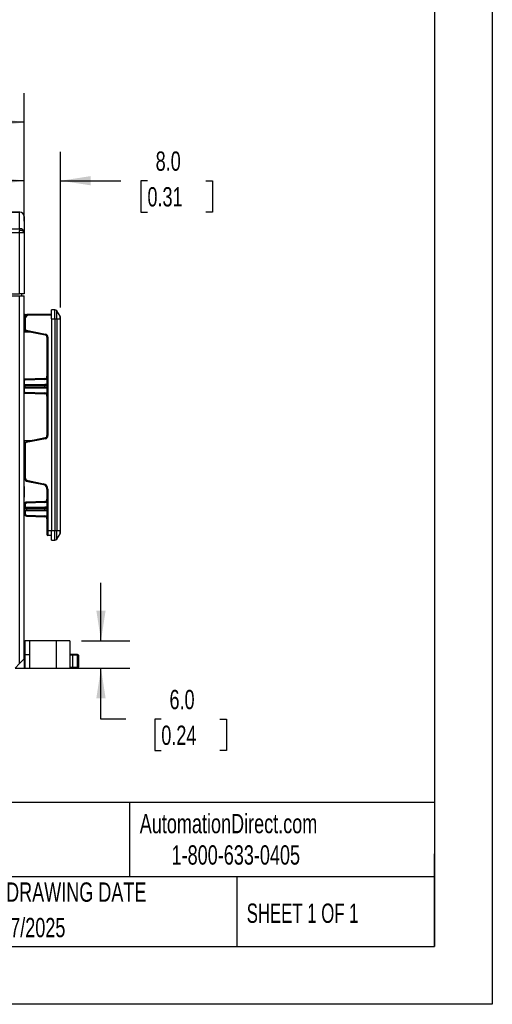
# Model space of a CAD drawing. Header units: millimetres. Extents: x 0 to 559, y 0 to 432.
# Tile 13 of 17: x 455 to 559, y 0 to 216. Entities that reach past the tile are written whole.
import ezdxf

# ---------------------------------------------------------------- set-up
doc = ezdxf.new("R2010")
doc.units = ezdxf.units.MM
doc.header["$LTSCALE"] = 2
doc.linetypes.add('CENTERX2', pattern=[20.32, 12.7, -2.54, 2.54, -2.54])
doc.layers.add('DIMENSIONS', color=140, linetype='Continuous', lineweight=25)
doc.layers.add('TEXT', color=140, linetype='Continuous', lineweight=25)
doc.styles.add('SLDTEXTSTYLE0', font='TXT', dxfattribs={"width": 0.7})
doc.styles.add('SLDTEXTSTYLE1', font='TXT', dxfattribs={"width": 0.65})
doc.dimstyles.new('SLDDIMSTYLE0', dxfattribs={"dimtxt": 4.316016, "dimasz": 6.604, "dimexe": 0, "dimexo": 0.0625, "dimgap": 1.079004, "dimtad": 0, "dimtih": 1, "dimtoh": 1, "dimdec": 1, "dimrnd": 1e-09, "dimzin": 4, "dimdsep": 46, "dimtxsty": 'SLDTEXTSTYLE0', "dimsah": 1, "dimcen": 0.09, "dimadec": 0, "dimazin": 1, "dimtfac": 1, "dimtdec": 1, "dimtofl": 0, "dimtmove": 0, "dimatfit": 3, "dimfxl": 0, "dimfrac": 2, "dimtolj": 1, "dimtzin": 12, "dimarcsym": 0})
doc.dimstyles.new('SLDDIMSTYLE2', dxfattribs={"dimtxt": 4.316016, "dimasz": 6.604, "dimexe": 0, "dimexo": 0.0625, "dimgap": 1.079004, "dimtad": 0, "dimtih": 1, "dimtoh": 1, "dimdec": 1, "dimrnd": 1e-09, "dimzin": 4, "dimdsep": 46, "dimtxsty": 'SLDTEXTSTYLE0', "dimsah": 1, "dimcen": 0.09, "dimadec": 0, "dimazin": 1, "dimtfac": 1, "dimtdec": 1, "dimtmove": 0, "dimatfit": 0, "dimfxl": 0, "dimfrac": 2, "dimtolj": 1, "dimtzin": 12, "dimarcsym": 0})

# ---------------------------------------------------------------- blocks, each defined once
blk = doc.blocks.new('_D_5')
at = {"layer": 'DIMENSIONS'}
for p, q in [((321.02, 172.25), (321.02, 199.76)), ((456.02, 175.27), (456.02, 199.76)), ((321.02, 193.41), (376.26, 193.41)), ((382.11, 193.41), (380.66, 193.41)), ((380.66, 193.41), (380.66, 186.55)), ((394.93, 193.41), (396.38, 193.41)), ((396.38, 193.41), (396.38, 186.55)), ((456.02, 193.41), (400.78, 193.41)), ((380.66, 186.55), (382.11, 186.55)), ((396.38, 186.55), (394.93, 186.55))]:
    blk.add_line(p, q, dxfattribs=at)
for points in [[(321.02, 193.41), (327.63, 192.39), (327.63, 194.43)], [(456.02, 193.41), (449.42, 194.43), (449.42, 192.39)]]:
    blk.add_solid(points, dxfattribs=at)
at = {"layer": 'DIMENSIONS', "char_height": 4.233, "attachment_point": 1, "style": 'SLDTEXTSTYLE0'}
for s, insert in [('135.0', (380.31, 199.83)), ('5.31', (382.11, 192.01))]:
    blk.add_mtext(s, dxfattribs=dict(at, insert=insert))
blk = doc.blocks.new('_D_7')
at = {"layer": 'DIMENSIONS'}
for p, q in [((472.88, 79.73), (472.88, 92.43)), ((468.59, 79.73), (479.23, 79.73)), ((465.81, 73.73), (479.23, 73.73)), ((472.88, 62.52), (472.88, 73.73)), ((478.34, 62.52), (472.88, 62.52)), ((486.12, 62.52), (484.67, 62.52)), ((484.67, 62.52), (484.67, 55.66)), ((498.95, 62.52), (500.4, 62.52)), ((500.4, 62.52), (500.4, 55.66)), ((484.67, 55.66), (486.12, 55.66)), ((500.4, 55.66), (498.95, 55.66))]:
    blk.add_line(p, q, dxfattribs=at)
for points in [[(472.88, 79.73), (473.89, 86.33), (471.86, 86.33)], [(472.88, 73.73), (471.86, 67.12), (473.89, 67.12)]]:
    blk.add_solid(points, dxfattribs=at)
at = {"layer": 'DIMENSIONS', "char_height": 4.233, "attachment_point": 1, "style": 'SLDTEXTSTYLE0'}
for s, insert in [('6.0', (487.92, 68.95)), ('0.24', (486.12, 61.12))]:
    blk.add_mtext(s, dxfattribs=dict(at, insert=insert))
blk = doc.blocks.new('_D_8')
at = {"layer": 'DIMENSIONS'}
for p, q in [((456.02, 171.72), (456.02, 186.94)), ((464.02, 152.83), (464.02, 186.94)), ((456.02, 180.59), (443.32, 180.59)), ((464.02, 180.59), (477.23, 180.59)), ((483.08, 180.59), (481.63, 180.59)), ((481.63, 180.59), (481.63, 173.73)), ((495.91, 180.59), (497.35, 180.59)), ((497.35, 180.59), (497.35, 173.73)), ((481.63, 173.73), (483.08, 173.73)), ((497.35, 173.73), (495.91, 173.73))]:
    blk.add_line(p, q, dxfattribs=at)
for points in [[(456.02, 180.59), (449.42, 181.61), (449.42, 179.58)], [(464.02, 180.59), (470.63, 179.58), (470.63, 181.61)]]:
    blk.add_solid(points, dxfattribs=at)
at = {"layer": 'DIMENSIONS', "char_height": 4.233, "attachment_point": 1, "style": 'SLDTEXTSTYLE0'}
for s, insert in [('8.0', (484.88, 187.01)), ('0.31', (483.08, 179.19))]:
    blk.add_mtext(s, dxfattribs=dict(at, insert=insert))

msp = doc.modelspace()

# ---------------------------------------------------------------- linework, layer by layer
at = {"color": 7, "linetype": 'Continuous'}
for p, q in [((558.8, 431.81), (558.8, 0.01)), ((558.8, 0.01), (0, 0.01))]:
    msp.add_line(p, q, dxfattribs=at)
for p, q in [((403.18, 173.73), (455.02, 173.73)), ((455.02, 173.69), (403.18, 173.69)), ((455.02, 173.73), (455.02, 173.72)), ((455.02, 173.72), (455.02, 173.69)), ((455.02, 170.07), (455.02, 173.69)), ((456.02, 172.73), (456.02, 169.18)), ((455.02, 169.19), (403.14, 169.19)), ((403.15, 170.07), (455.02, 170.07)), ((455.02, 170.07), (455.02, 169.71)), ((455.02, 169.19), (455.02, 169.71)), ((455.02, 155.83), (455.02, 169.19)), ((456.02, 169.18), (456.02, 155.83)), ((403.03, 155.83), (455.02, 155.83)), ((455.52, 155.83), (455.09, 155.83)), ((455.52, 155.33), (455.52, 155.83)), ((332.02, 155.33), (455.02, 155.33)), ((455.02, 74.73), (455.02, 155.33)), ((455.02, 155.33), (456.02, 155.33)), ((456.02, 75.73), (456.02, 155.33)), ((456.04, 151.18), (456.04, 151.09)), ((456.04, 151.18), (456.04, 151.09)), ((456.22, 151.29), (456.49, 151.29)), ((456.49, 151.29), (457.02, 151.29)), ((457.02, 151.09), (457.02, 151.29)), ((462.02, 151.29), (457.02, 151.29)), ((462.02, 150.29), (462.02, 152.29)), ((462.75, 152.29), (462.02, 152.29)), ((462.75, 150.29), (462.75, 152.29)), ((463.17, 150.29), (463.17, 152.07)), ((463.94, 150.92), (463.17, 152.07)), ((456.02, 151.09), (456.04, 151.09)), ((456.02, 150.69), (456.04, 150.69)), ((456.04, 150.29), (456.02, 150.29)), ((456.04, 151.09), (456.04, 150.69)), ((456.04, 151.09), (456.04, 150.69)), ((456.04, 151.09), (456.42, 151.09)), ((456.04, 150.69), (456.04, 150.6)), ((456.04, 150.69), (456.04, 150.6)), ((456.04, 150.69), (456.11, 150.69)), ((456.04, 150.6), (456.04, 150.53)), ((456.04, 150.6), (456.04, 150.53)), ((456.04, 150.5), (456.04, 150.29)), ((456.04, 150.5), (456.04, 150.29)), ((456.04, 150.29), (456.04, 148.1)), ((456.22, 150.29), (456.04, 150.29)), ((456.04, 150.29), (456.04, 148.1)), ((456.22, 150.29), (456.22, 148.1)), ((462.02, 151.09), (457.02, 151.09)), ((462.02, 150.29), (462.02, 103.79)), ((462.02, 150.29), (462.75, 150.29)), ((462.75, 150.29), (462.75, 103.79)), ((462.75, 150.29), (463.17, 150.29)), ((463.17, 150.29), (463.17, 103.79)), ((463.17, 150.29), (463.94, 150.29)), ((463.94, 150.29), (463.94, 150.92)), ((463.94, 150.29), (463.94, 103.79)), ((463.94, 150.29), (464.02, 150.29)), ((464.02, 150.29), (464.02, 150.64)), ((464.02, 103.79), (464.02, 150.29)), ((456.04, 148.1), (456.02, 148.1)), ((456.02, 147.69), (456.04, 147.69)), ((456.04, 147.41), (456.02, 147.41)), ((456.22, 148.1), (456.04, 148.1)), ((456.04, 148.1), (456.04, 147.96)), ((456.04, 148.1), (456.04, 147.96)), ((456.04, 147.94), (456.04, 147.69)), ((456.04, 147.94), (456.04, 147.69)), ((456.04, 147.69), (456.24, 147.69)), ((456.04, 147.41), (456.04, 147.69)), ((456.04, 147.41), (456.04, 147.69)), ((457.76, 147.35), (456.04, 147.41)), ((456.46, 147.81), (456.42, 147.61)), ((456.42, 147.61), (460.62, 146.77)), ((456.46, 147.81), (460.66, 146.97)), ((460.66, 146.97), (460.62, 146.77)), ((461.22, 146.28), (461.02, 146.28)), ((461.02, 146.28), (461.02, 124.7)), ((461.22, 146.28), (461.22, 124.7)), ((456.04, 137.03), (456.04, 136.8)), ((456.04, 136.8), (456.04, 135.94)), ((460.54, 137.21), (456.2, 137.06)), ((456.21, 136.86), (456.2, 137.06)), ((460.55, 137.01), (456.21, 136.86)), ((460.54, 137.21), (460.55, 137.01)), ((456.04, 135.94), (456.04, 135.74)), ((456.04, 135.94), (456.21, 135.94)), ((456.04, 135.74), (456.2, 135.74)), ((456.04, 135.74), (456.04, 135.34)), ((456.04, 135.34), (456.04, 135.14)), ((456.2, 135.34), (456.04, 135.34)), ((456.21, 135.14), (456.04, 135.14)), ((456.04, 135.14), (456.04, 134.28)), ((456.04, 134.28), (456.04, 134.06)), ((456.2, 135.74), (460.54, 135.74)), ((456.2, 135.34), (456.2, 135.74)), ((460.54, 135.34), (456.2, 135.34)), ((456.21, 134.23), (456.2, 134.03)), ((456.2, 134.03), (460.54, 133.88)), ((456.21, 135.94), (460.55, 135.94)), ((460.55, 135.14), (456.21, 135.14)), ((456.21, 134.23), (460.55, 134.08)), ((460.54, 135.74), (461.02, 135.74)), ((460.54, 135.34), (460.54, 135.74)), ((461.02, 135.34), (460.54, 135.34)), ((460.54, 133.88), (460.55, 134.08)), ((461.02, 135.94), (460.55, 135.94)), ((461.02, 135.14), (460.55, 135.14)), ((456.04, 123.58), (456.02, 123.58)), ((457.76, 123.64), (456.04, 123.58)), ((456.04, 123.58), (456.04, 123.04)), ((456.04, 123.58), (456.04, 123.04)), ((460.62, 124.21), (456.42, 123.37)), ((456.46, 123.18), (456.42, 123.37)), ((460.66, 124.02), (456.46, 123.18)), ((460.66, 124.02), (460.62, 124.21)), ((461.22, 124.7), (461.02, 124.7)), ((456.02, 122.89), (456.02, 122.89)), ((456.04, 122.88), (456.02, 122.88)), ((456.04, 123.03), (456.04, 122.88)), ((456.04, 123.03), (456.04, 122.88)), ((456.22, 122.88), (456.04, 122.88)), ((456.04, 122.88), (456.04, 115.61)), ((456.04, 122.88), (456.04, 116.56)), ((456.22, 122.88), (456.22, 115.61)), ((456.04, 116.56), (456.02, 116.56)), ((456.04, 115.61), (456.04, 115.4)), ((456.22, 115.61), (456.04, 115.61)), ((456.86, 114.83), (456.83, 114.63)), ((456.83, 114.63), (460.22, 113.95)), ((456.86, 114.83), (460.26, 114.15)), ((456.04, 113.43), (456.02, 113.43)), ((456.02, 112.6), (456.04, 112.6)), ((456.04, 113.58), (456.04, 113.43)), ((456.04, 113.43), (456.04, 112.69)), ((456.04, 112.69), (456.04, 112.6)), ((456.04, 112.6), (456.04, 112.2)), ((460.26, 114.15), (460.22, 113.95)), ((461.02, 112.97), (461.02, 103.79)), ((461.22, 112.97), (461.02, 112.97)), ((461.22, 112.97), (461.22, 103.79)), ((456.04, 112.2), (456.02, 112.2)), ((456.04, 111.38), (456.02, 111.38)), ((456.04, 112.2), (456.04, 112.11)), ((456.04, 112.11), (456.04, 111.38)), ((456.04, 111.38), (456.04, 111.23)), ((460.54, 110.26), (456.5, 110.12)), ((456.5, 110.12), (456.51, 109.92)), ((460.55, 110.06), (460.54, 110.26)), ((456.04, 109.77), (456.04, 109.62)), ((456.22, 109.62), (456.04, 109.62)), ((456.04, 109.62), (456.04, 108.88)), ((456.04, 108.88), (456.04, 108.79)), ((456.04, 108.79), (456.04, 108.39)), ((456.04, 108.79), (456.5, 108.79)), ((456.04, 108.39), (456.04, 108.3)), ((456.5, 108.39), (456.04, 108.39)), ((456.04, 108.3), (456.04, 107.57)), ((456.22, 109.62), (456.22, 108.99)), ((456.22, 108.99), (456.51, 108.99)), ((456.51, 108.19), (456.22, 108.19)), ((456.22, 108.19), (456.22, 107.57)), ((456.5, 108.79), (460.54, 108.79)), ((456.5, 108.79), (456.5, 108.39)), ((460.54, 108.39), (456.5, 108.39)), ((460.55, 110.06), (456.51, 109.92)), ((456.51, 108.99), (460.55, 108.99)), ((460.55, 108.19), (456.51, 108.19)), ((460.54, 108.39), (460.54, 108.79)), ((460.54, 108.79), (461.02, 108.79)), ((461.02, 108.39), (460.54, 108.39)), ((461.02, 108.99), (460.55, 108.99)), ((461.02, 108.19), (460.55, 108.19)), ((456.22, 107.57), (456.04, 107.57)), ((456.04, 107.57), (456.04, 107.42)), ((456.51, 107.27), (456.5, 107.07)), ((456.5, 107.07), (460.54, 106.93)), ((456.51, 107.27), (460.55, 107.13)), ((460.54, 106.93), (460.55, 107.13)), ((461.22, 103.79), (461.02, 103.79)), ((461.02, 103.79), (461.02, 102.99)), ((461.22, 103.79), (461.22, 102.79)), ((462.02, 103.79), (461.22, 103.79)), ((462.75, 103.79), (462.02, 103.79)), ((462.02, 101.79), (462.02, 103.79)), ((462.75, 101.79), (462.75, 103.79)), ((463.17, 103.79), (462.75, 103.79)), ((463.17, 102.02), (463.17, 103.79)), ((463.94, 103.79), (463.17, 103.79)), ((463.94, 103.17), (463.94, 103.79)), ((463.94, 103.79), (464.02, 103.79)), ((464.02, 103.44), (464.02, 103.79)), ((462.02, 102.79), (461.22, 102.79)), ((462.02, 101.79), (462.75, 101.79)), ((463.17, 102.02), (463.94, 103.17)), ((456.02, 79.73), (456.16, 79.73)), ((456.16, 76.73), (456.16, 79.73)), ((456.22, 76.73), (456.22, 79.73)), ((457.22, 79.73), (456.22, 79.73)), ((457.22, 76.73), (457.22, 79.73)), ((463.02, 79.73), (457.22, 79.73)), ((463.02, 79.73), (463.02, 73.73)), ((466.05, 79.73), (463.02, 79.73)), ((466.05, 79.73), (466.05, 79.53)), ((466.13, 79.53), (466.05, 79.53)), ((466.13, 73.73), (466.13, 79.53)), ((455.02, 74.73), (456.02, 75.73)), ((456.16, 76.73), (456.02, 76.73)), ((456.02, 75.73), (456.02, 73.73)), ((456.22, 76.73), (456.16, 76.73)), ((456.22, 73.74), (456.22, 76.73)), ((456.22, 76.73), (457.22, 76.73)), ((457.22, 73.74), (457.22, 76.73)), ((466.57, 76.73), (466.13, 76.73)), ((466.71, 76.53), (466.13, 76.53)), ((467.49, 76.73), (466.57, 76.73)), ((466.71, 73.93), (466.71, 76.53)), ((467.63, 76.53), (466.71, 76.53)), ((467.63, 76.53), (467.63, 73.93)), ((467.92, 76.53), (467.63, 76.53)), ((467.92, 76.53), (467.92, 73.93)), ((455.02, 74.73), (454.02, 73.73)), ((454.02, 73.73), (456.02, 73.73)), ((456.02, 73.74), (456.16, 73.74)), ((456.16, 73.74), (456.22, 73.74)), ((456.16, 73.73), (456.16, 73.74)), ((456.22, 73.73), (456.22, 73.74)), ((456.22, 73.74), (457.22, 73.74)), ((456.22, 73.73), (457.22, 73.73)), ((457.22, 73.73), (457.22, 73.74)), ((457.22, 73.73), (463.02, 73.73)), ((463.02, 73.73), (464.2, 73.73)), ((464.2, 73.73), (465.21, 73.73)), ((465.21, 73.73), (466.13, 73.73)), ((466.13, 73.93), (466.71, 73.93)), ((467.49, 73.73), (466.57, 73.73)), ((466.71, 73.93), (467.63, 73.93)), ((467.72, 73.73), (467.49, 73.73)), ((467.63, 73.93), (467.92, 73.93))]:
    msp.add_line(p, q)
at = {"flags": 128}
for points in [[(456.02, 169.18), (456, 169.29), (455.95, 169.38), (455.85, 169.47), (455.73, 169.55), (455.58, 169.62), (455.4, 169.67), (455.22, 169.7), (455.02, 169.71)], [(456.04, 150.6), (456.06, 150.58), (456.06, 150.57)], [(456.21, 136.86), (456.11, 136.84), (456.04, 136.8)], [(456.04, 134.28), (456.14, 134.24), (456.21, 134.23)], [(467.72, 76.73), (467.69, 76.73), (467.65, 76.73), (467.58, 76.73), (467.49, 76.73)], [(466.12, 73.73), (466.23, 73.73), (466.35, 73.73), (466.47, 73.73), (466.57, 73.73)]]:
    msp.add_lwpolyline(points, dxfattribs=at)
for centre, radius, start, end in [((455.02, 172.73), 1, 0, 90), ((455.03, 172.72), 0.995, 0.2737, 90.2711), ((455.04, 172.71), 0.982, 1.1211, 91.0789), ((455.07, 169.12), 0.95, 3.5244, 93.1364), ((455.27, 140.54), 28.66, 88.5002, 90.4998), ((455.52, -340.25), 496.08, 89.9423, 90.0577), ((456.22, 151.09), 0.2, 152.8105, 180), ((457.02, 150.29), 1, 90, 167.932), ((456.22, 151.09), 0.2, 90, 152.8105), ((456.93, 151.16), 0.456, 162.7482, 183.6704), ((462.75, 151.79), 0.5, 33.6901, 90), ((456.22, 150.69), 0.2, 180, 207.1895), ((457.02, 150.29), 1, 167.932, 180), ((457.02, 150.29), 0.8, 90, 180), ((463.52, 150.64), 0.5, 360, 33.6901), ((456.52, 148.1), 0.5, 180, 197.0986), ((456.52, 148.1), 0.5, 197.0986, 258.6901), ((456.52, 148.1), 0.3, 180, 258.6901), ((460.52, 146.28), 0.7, 0, 78.6901), ((460.52, 146.28), 0.5, 0, 78.6901), ((456.22, 136.56), 0.5, 92, 110.8425), ((460.52, 137.71), 0.5, 272, 360), ((460.52, 137.71), 0.7, 272, 315.5847), ((456.22, 134.53), 0.5, 249.1575, 268), ((457.64, 135.79), 1.44, 174.0133, 181.9891), ((457.64, 135.29), 1.44, 178.0109, 185.9867), ((461.98, 135.79), 1.44, 174.0133, 181.9891), ((461.98, 135.29), 1.44, 178.0109, 185.9867), ((460.52, 133.38), 0.5, 0, 88), ((460.52, 133.38), 0.7, 44.4153, 88), ((456.52, 122.88), 0.5, 101.3099, 162.9014), ((456.52, 122.88), 0.3, 101.3099, 180), ((460.52, 124.7), 0.5, 281.3099, 360), ((460.52, 124.7), 0.7, 281.3099, 0), ((456.52, 122.88), 0.5, 162.9014, 180), ((457.02, 115.61), 1, 192.068, 258.6901), ((457.02, 115.61), 0.8, 180, 258.6901), ((456.52, 113.43), 0.5, 162.9014, 180), ((456.22, 112.6), 0.2, 152.8105, 180), ((460.02, 112.97), 1, 0, 78.6901), ((460.02, 112.97), 1.2, 0, 78.6901), ((456.22, 112.2), 0.2, 180, 207.1895), ((456.52, 111.38), 0.5, 180, 197.0986), ((456.52, 109.62), 0.5, 92, 162.9014), ((460.52, 110.76), 0.5, 272, 0), ((460.52, 110.76), 0.7, 272, 315.5847), ((456.22, 108.79), 0.2, 90, 152.8105), ((456.22, 108.39), 0.2, 207.1895, 270), ((456.52, 109.62), 0.299, 91.8582, 180.1418), ((457.94, 108.84), 1.44, 174.0133, 181.9891), ((457.94, 108.34), 1.44, 178.0109, 185.9867), ((461.98, 108.84), 1.44, 174.0133, 181.9891), ((461.98, 108.34), 1.44, 178.0109, 185.9867), ((456.52, 107.57), 0.5, 197.0986, 268), ((456.52, 107.56), 0.299, 179.8582, 268.1418), ((460.52, 106.43), 0.5, 0, 88), ((460.52, 106.43), 0.7, 44.4153, 88), ((461.22, 102.99), 0.2, 180, 270), ((462.75, 102.29), 0.5, 270, 326.3099), ((463.52, 103.44), 0.5, 326.3099, 0), ((466.54, 76.55), 0.179, 351.9505, 78.5782), ((467.45, 76.55), 0.179, 351.9505, 78.5782), ((467.72, 76.53), 0.2, 0, 90), ((466.54, 73.9), 0.179, 281.4218, 8.0495), ((467.45, 73.9), 0.179, 281.4218, 8.0495), ((467.72, 73.93), 0.2, 270, 0)]:
    msp.add_arc(centre, radius, start, end)
at = {"layer": 'TEXT'}
for p, q in [((546.1, 419.1), (546.1, 12.7)), ((546.1, 44.25), (12.7, 44.25)), ((479.15, 44.25), (479.15, 27.94)), ((546.1, 12.7), (546.1, 33.02)), ((546.1, 27.94), (12.7, 27.94)), ((502.7, 27.94), (502.7, 12.7)), ((12.7, 12.7), (546.1, 12.7))]:
    msp.add_line(p, q, dxfattribs=at)

# ---------------------------------------------------------------- texts
at = {"layer": 'TEXT', "linetype": 'CENTERX2', "lineweight": 18}
for s, insert, char_height, attachment_point, style in [('AutomationDirect.com', (481.39, 41.75), 4.2333, 1, 'SLDTEXTSTYLE0'), ('1-800-633-0405', (488.38, 34.87), 4.2333, 1, 'SLDTEXTSTYLE0'), ('DRAWING DATE', (467.45, 26.73), 4.2333, 2, 'SLDTEXTSTYLE0'), ('SHEET 1 OF 1', (504.88, 22.1), 4.2333, 1, 'SLDTEXTSTYLE1'), ('11/17/2025', (445.23, 18.95), 4.233, 1, 'SLDTEXTSTYLE0')]:
    msp.add_mtext(s, dxfattribs=dict(at, insert=insert, char_height=char_height, attachment_point=attachment_point, style=style))

# ---------------------------------------------------------------- dimensions: what is measured, and where the dimension line sits
at = {"layer": 'DIMENSIONS'}
for base, p1, p2, dimstyle, picture, middle in [((456.02, 193.41), (321.02, 169.71), (456.02, 172.73), 'SLDDIMSTYLE0', '_D_5', (388.52, 193.41)), ((464.02, 180.59), (456.02, 169.18), (464.02, 150.29), 'SLDDIMSTYLE2', '_D_8', (489.49, 180.59))]:
    dim = msp.add_linear_dim(base=base, p1=p1, p2=p2, dimstyle=dimstyle, dxfattribs=at)
    dim.commit()
    dim.dimension.update_dxf_attribs({"geometry": picture, "text_midpoint": middle, "dimtype": 160})
dim = msp.add_linear_dim(base=(472.88, 73.73), p1=(466.05, 79.73), p2=(463.27, 73.73), angle=90, dimstyle='SLDDIMSTYLE2', dxfattribs=at)
dim.commit()
dim.dimension.update_dxf_attribs({"geometry": '_D_7', "text_midpoint": (472.88, 62.52), "dimtype": 160})

doc.saveas('drawing.dxf')
